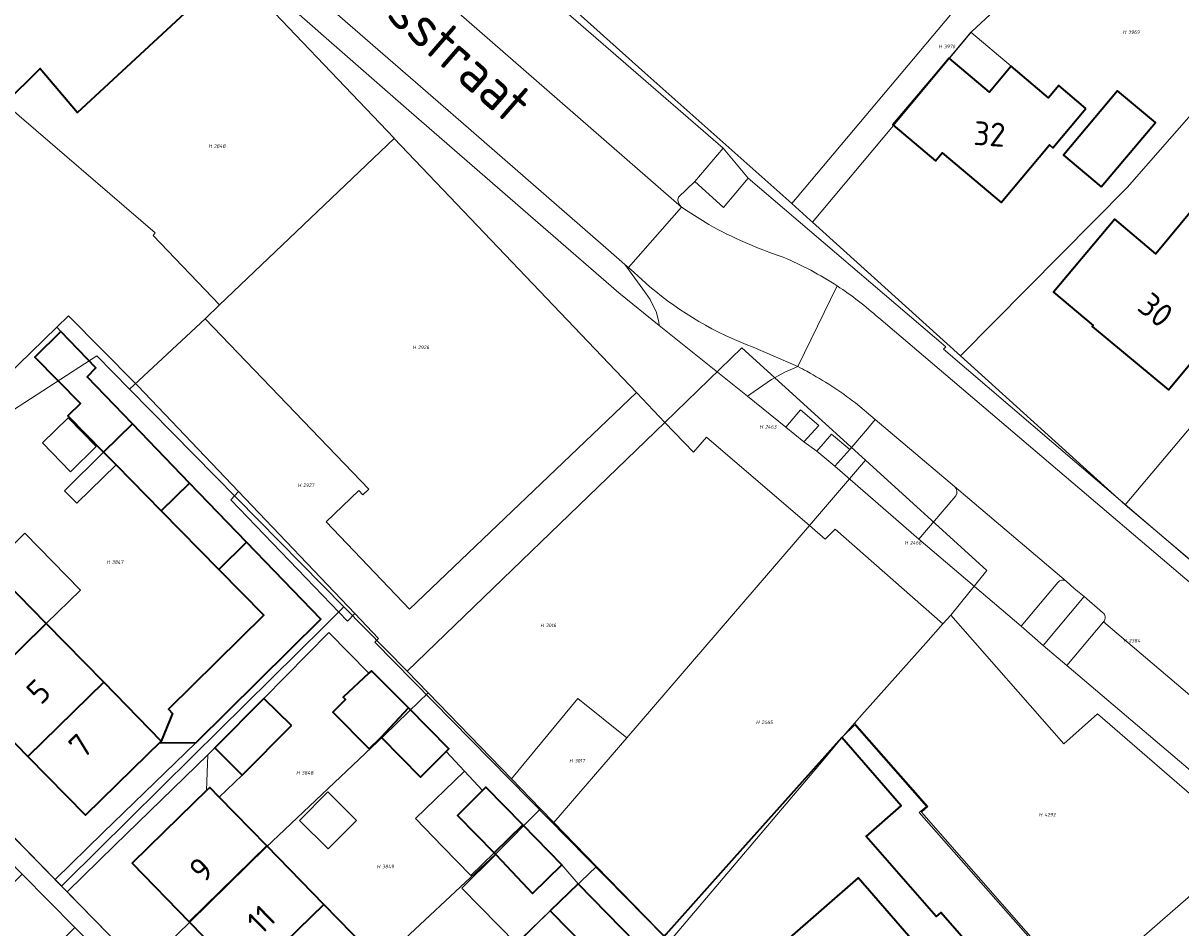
# Model space of a CAD drawing. Header units: metres. Extents: x 104777 to 177370, y 409697 to 438337.
# Tile 92 of 133: x 129995 to 130082, y 423305 to 423374. Entities that reach past the tile are written whole.
import ezdxf
from ezdxf.enums import TextEntityAlignment as Align
from ezdxf.lldxf.tags import DXFTag

# ---------------------------------------------------------------- set-up
doc = ezdxf.new("R2010")
doc.units = ezdxf.units.M
for name, color, linetype, lineweight in [('B-WE-GR-BEPLANTING_CULTUUR_BODEMBEDEKKER-GV', 90, 'Continuous', 18), ('B-WE-KG-GRENS_PERCEEL-G', 150, 'KG-PERCEEL-SO', 18), ('B-WE-KG-GRENS_PERCEEL-S', 150, 'Continuous', 25), ('B-WE-OG-BEBOUWING-G', 7, 'Continuous', 35), ('B-WE-OG-BEBOUWING-GV', 7, 'Continuous', 35), ('B-WE-OG-BEBOUWING_HUISNUMMER-T18', 10, 'Continuous', 18), ('B-WE-OG-BEBOUWING_LUIFEL-GV', 7, 'Continuous', 18), ('B-WE-OG-BEBOUWING_STRAATNAAM-T18', 10, 'Continuous', 18), ('B-WE-OG-TERREIN_BEGROEID-GV', 7, 'Continuous', 18), ('B-WE-OG-TERREIN_ERF-GV', 7, 'Continuous', 18), ('B-WE-OG-TERREIN_ONBEGROEID_ZAND-GV', 7, 'Continuous', 18), ('B-WE-VH-OPENVERHARDING_BETONSTRAATSTEEN-GV', 90, 'Continuous', 18), ('B-WE-VH-OPENVERHARDING_TEGEL-GV', 90, 'Continuous', 18)]:
    doc.layers.add(name, color=color, linetype=linetype, lineweight=lineweight)
doc.styles.add('NLCS-ISO', font='NLCS-ISO.ttf')
doc.styles.add('NLCS-ISO-M20-T18', font='NLCS-ISO.ttf', dxfattribs={"height": 0.036})
doc.styles.get("Standard").update_dxf_attribs({"font": 'Romans.shx'})
tags = doc.linetypes.add('KG-PERCEEL-SO', pattern='A,5.5,-2,["P",Standard,S=1.8,R=0,X=-0.5,Y=-0.9],-2,5.5,-2,[5,NLCS.SHX,S=0.75,R=0,X=0,Y=0],-2', length=19).pattern_tags.tags
tags[6] = DXFTag(74, 10)

# ---------------------------------------------------------------- blocks, each defined once
blk = doc.blocks.new('SKG-PERCEELNUMMER-SO')
at = {"style": 'NLCS-ISO', "oblique": 10, "flags": 1}
for tag, p in [('GEMEENTECODE', (0, 2.55)), ('PERCEELGROOTTE', (0, -2.45))]:
    blk.add_attdef(tag, text='', height=1.8, dxfattribs=at).set_placement(p, align=Align.MIDDLE_CENTER)
at = {"style": 'NLCS-ISO', "oblique": 10}
blk.add_attdef('SECTIE', text='', height=1.8, dxfattribs=at).set_placement((-0.5, 0), align=Align.MIDDLE_RIGHT)
blk.add_attdef('PERCEELNUMMER', text='', height=1.8, dxfattribs=at).set_placement((0.5, 0), align=Align.MIDDLE_LEFT)

msp = doc.modelspace()

# ---------------------------------------------------------------- linework, layer by layer
at = {"layer": 'B-WE-GR-BEPLANTING_CULTUUR_BODEMBEDEKKER-GV', "ltscale": 20, "flags": 128}
for points in [[(130049.432, 423362.011), (130047.538, 423364.256), (130045.395, 423361.747), (130047.561, 423359.795)], [(130052.27, 423343.197), (130053.629, 423342.071), (130054.765, 423343.327), (130053.381, 423344.492)], [(130055.974, 423340.243), (130057.11, 423341.499), (130055.726, 423342.664), (130054.615, 423341.369)]]:
    msp.add_lwpolyline(points, close=True, dxfattribs=at)
for points in [[(130070.058, 423328.169), (130071.702, 423326.694), (130074.806, 423330.395), (130074.068, 423331.005), (130073.456, 423331.566)], [(130072.818, 423331.447), (130070.058, 423328.169)]]:
    msp.add_lwpolyline(points, dxfattribs=at)
at = {"layer": 'B-WE-GR-BEPLANTING_CULTUUR_BODEMBEDEKKER-GV', "ltscale": 20}
msp.add_lwpolyline([(130073.456, 423331.566, 0.393752), (130072.818, 423331.447)], format="xyb", dxfattribs=at)
at = {"layer": 'B-WE-KG-GRENS_PERCEEL-G', "ltscale": 20, "flags": 128}
for points in [[(130054.283, 423358.67), (130060.405, 423365.972), (130066.332, 423373.083), (130093.03, 423397.848)], [(130052.729, 423360.074), (130041.617, 423369.952), (130012.499, 423396.043)], [(130065.461, 423348.572), (130078.057, 423361.301), (130099.718, 423386.024)], [(129998.73, 423366.967), (130010.455, 423377.828)], [(130010.455, 423377.828), (130022.663, 423365.019)], [(130052.729, 423360.074), (130065.648, 423375.437)], [(129993.255, 423367.633), (129995.907, 423370.276)], [(129995.907, 423370.276), (129998.73, 423366.967)], [(130004.609, 423357.865), (129993.255, 423367.633)], [(130022.676, 423365.005), (130009.478, 423352.425)], [(130022.663, 423365.019), (130022.676, 423365.005)], [(130022.676, 423365.005), (130040.98, 423345.8)], [(130054.113, 423358.824), (130052.729, 423360.074)], [(130054.283, 423358.67), (130054.113, 423358.824)], [(130065.461, 423348.572), (130054.283, 423358.67)], [(130004.609, 423357.865), (130004.446, 423357.676), (130009.478, 423352.425)], [(130077.901, 423337.334), (130091.235, 423353.139), (130093.217, 423355.464)], [(130009.478, 423352.425), (130008.38, 423351.379)], [(130002.674, 423346.07), (130008.38, 423351.379)], [(130008.38, 423351.379), (130020.767, 423338.513)], [(130002.674, 423346.07), (130000.209, 423348.575), (129987.514, 423340.372), (129976.709, 423329.835)], [(130043.127, 423343.547), (130048.954, 423349.174), (130058.288, 423340.689)], [(130077.901, 423337.334), (130065.461, 423348.572)], [(130018.873, 423329.606), (130002.674, 423346.07)], [(130023.817, 423329.443), (130040.98, 423345.8)], [(130040.98, 423345.8), (130043.127, 423343.547)], [(130023.656, 423324.745), (130043.127, 423343.547)], [(130043.127, 423343.547), (130045.28, 423341.289), (130046.27, 423342.44), (130054.05, 423335.76)], [(130054.05, 423335.76), (130058.288, 423340.689)], [(130058.288, 423340.689), (130067.447, 423332.363), (130064.738, 423328.984)], [(130023.817, 423329.443), (130017.525, 423336.045), (130019.993, 423338.397), (130020.304, 423338.071), (130020.767, 423338.513)], [(130087.999, 423328.804), (130087.8, 423328.955), (130077.901, 423337.334)], [(130054.05, 423335.76), (130040.245, 423319.711)], [(130054.05, 423335.76), (130055.24, 423334.72), (130055.99, 423335.48), (130064.12, 423328.34)], [(129976.709, 423329.835), (129997.527, 423308.527)], [(130018.873, 423329.606), (130017.376, 423328.127), (130007.433, 423318.299), (129997.859, 423308.855), (129997.527, 423308.527)], [(130023.656, 423324.745), (130018.873, 423329.606)], [(130064.738, 423328.984), (130064.12, 423328.34)], [(130083.252, 423308.162), (130087.244, 423311.639), (130075.822, 423321.524), (130073.28, 423319.27), (130064.738, 423328.984)], [(130064.12, 423328.34), (130062.841, 423326.871)], [(130062.841, 423326.871), (130058.216, 423321.694), (130057.467, 423320.827)], [(130025.227, 423323.126), (130023.656, 423324.745)], [(130003.625, 423302.286), (130007.221, 423305.806), (130013.005, 423311.468), (130021.88, 423319.873), (130023.778, 423321.718), (130025.227, 423323.126)], [(130031.542, 423316.618), (130025.227, 423323.126)], [(130040.245, 423319.711), (130036.538, 423322.701), (130031.542, 423316.618)], [(130057.467, 423320.827), (130056.46, 423319.66)], [(130057.467, 423320.827), (130062.999, 423314.529)], [(130040.245, 423319.711), (130034.746, 423313.318)], [(130056.46, 423319.66), (130055.077, 423318.027)], [(130055.077, 423318.027), (130043.471, 423304.329)], [(130033.732, 423314.362), (130031.542, 423316.618)], [(130062.999, 423314.529), (130062.509, 423314.1)], [(130030.326, 423310.935), (130033.732, 423314.362)], [(130034.746, 423313.318), (130033.732, 423314.362)], [(130062.509, 423314.1), (130077.591, 423296.937)], [(130037.958, 423310.008), (130034.746, 423313.318)], [(130021.594, 423302.783), (130030.326, 423310.935)], [(130034.459, 423306.665), (130037.958, 423310.008)], [(130043.471, 423304.329), (130037.958, 423310.008)], [(129997.527, 423308.527), (130003.625, 423302.286)], [(130077.654, 423296.993), (130080.292, 423299.316), (130077.238, 423302.924), (130083.252, 423308.162)], [(130025.881, 423298.387), (130034.459, 423306.665)]]:
    msp.add_lwpolyline(points, dxfattribs=at)
at = {"layer": 'B-WE-OG-BEBOUWING-G', "ltscale": 20, "flags": 128}
msp.add_lwpolyline([(129993.255, 423367.633), (129995.907, 423370.276), (129998.73, 423366.967), (130009.894, 423377.308), (130010.408, 423377.784), (130010.181, 423378.116), (130009.071, 423377.082), (129998.101, 423388.606), (129999.197, 423389.632), (129998.918, 423389.915), (129998.577, 423389.589), (129995.355, 423386.51), (129993.67, 423384.9)], dxfattribs=at)
for points in [[(130090.96, 423373.151), (130083.416, 423364.091), (130082.922, 423363.499), (130086.418, 423360.583), (130084.585, 423358.395), (130083.053, 423359.677), (130080.221, 423356.277), (130077.127, 423358.896), (130072.504, 423353.392), (130075.482, 423350.874), (130075.419, 423350.797), (130081.191, 423346.012), (130084.922, 423350.49), (130088.653, 423354.968), (130085.867, 423357.312), (130087.694, 423359.501), (130088.284, 423359.009), (130096.609, 423368.985), (130091.209, 423373.449)], [(130074.948, 423367.264), (130072.894, 423368.992), (130072.124, 423368.077), (130069.302, 423370.452), (130067.666, 423368.508), (130064.619, 423371.073), (130063.58, 423369.84), (130060.36, 423366.02), (130063.57, 423363.32), (130064.07, 423363.92), (130068.54, 423360.16), (130072.19, 423364.51), (130072.45, 423364.3)], [(130009.423, 423332.438), (130012.824, 423328.981), (130005.621, 423321.894), (130005.922, 423321.562), (130005.059, 423319.481), (130004.997, 423319.333), (130007.712, 423319.372), (130017.12, 423328.682), (130011.52, 423334.491)], [(129990.655, 423322.75), (129996.374, 423328.35), (129992.172, 423332.641), (129992.031, 423332.785), (129986.312, 423327.185)], [(130000.717, 423323.915), (129996.374, 423328.35), (129990.655, 423322.75), (129994.997, 423318.315)], [(130005.059, 423319.481), (130000.717, 423323.915), (129994.997, 423318.315), (129999.34, 423313.88), (130002.91, 423317.38)], [(130048.361, 423310.644), (130043.187, 423304.854), (130043.07, 423304.724), (130048.071, 423299.058), (130048.859, 423299.754), (130051.543, 423302.123), (130053.148, 423303.539), (130052.359, 423304.444), (130057.749, 423309.142), (130062.06, 423304.197), (130057.523, 423300.242), (130058.483, 423299.157), (130056.208, 423297.155), (130059.526, 423293.389), (130061.792, 423295.331), (130062.833, 423294.165), (130063.007, 423294.308), (130064.864, 423292.213), (130071.433, 423297.994), (130063.968, 423306.52), (130063.634, 423306.227), (130058.339, 423312.276), (130060.982, 423314.589), (130056.504, 423319.756)], [(130013.044, 423311.552), (130009.456, 423315.231), (130008.727, 423315.979), (130008.496, 423315.753), (130006.44, 423313.75), (130002.86, 423310.26), (130007.179, 423305.831)], [(130011.497, 423301.403), (130017.363, 423307.123), (130013.044, 423311.552), (130007.179, 423305.831)], [(130017.363, 423307.123), (130011.497, 423301.403), (130015.815, 423296.975), (130021.681, 423302.695)]]:
    msp.add_lwpolyline(points, close=True, dxfattribs=at)
at = {"layer": 'B-WE-OG-BEBOUWING-GV', "ltscale": 20, "flags": 128}
msp.add_lwpolyline([(129993.255, 423367.633), (129995.907, 423370.276), (129998.73, 423366.967), (130009.894, 423377.308), (130010.408, 423377.784), (130010.181, 423378.116), (130009.071, 423377.082), (129998.101, 423388.606), (129999.197, 423389.632), (129998.918, 423389.915), (129998.577, 423389.589), (129995.355, 423386.51), (129993.67, 423384.9)], dxfattribs=at)
for points in [[(130090.96, 423373.151), (130083.416, 423364.091), (130082.922, 423363.499), (130086.418, 423360.583), (130084.585, 423358.395), (130083.053, 423359.677), (130080.221, 423356.277), (130077.127, 423358.896), (130072.504, 423353.392), (130075.482, 423350.874), (130075.419, 423350.797), (130081.191, 423346.012), (130084.922, 423350.49), (130088.653, 423354.968), (130085.867, 423357.312), (130087.694, 423359.501), (130088.284, 423359.009), (130096.609, 423368.985), (130091.209, 423373.449)], [(130074.948, 423367.264), (130072.894, 423368.992), (130072.124, 423368.077), (130069.302, 423370.452), (130067.666, 423368.508), (130064.619, 423371.073), (130063.58, 423369.84), (130060.36, 423366.02), (130063.57, 423363.32), (130064.07, 423363.92), (130068.54, 423360.16), (130072.19, 423364.51), (130072.45, 423364.3)], [(130076.103, 423361.338), (130080.195, 423366.201), (130077.335, 423368.607), (130073.244, 423363.743)], [(130002.903, 423343.431), (129999.461, 423347.001), (130000.131, 423347.66), (129997.48, 423350.424), (129995.51, 423348.487), (129998.967, 423344.972), (129998.014, 423344.035), (130000.716, 423341.289)], [(130005.069, 423336.864), (130007.211, 423338.961), (130002.903, 423343.431), (130000.716, 423341.289), (130001.649, 423340.341)], [(130011.52, 423334.491), (130007.211, 423338.961), (130005.069, 423336.864), (130009.423, 423332.438)], [(130009.423, 423332.438), (130012.824, 423328.981), (130005.621, 423321.894), (130005.922, 423321.562), (130005.059, 423319.481), (130004.997, 423319.333), (130007.712, 423319.372), (130017.12, 423328.682), (130011.52, 423334.491)], [(129990.655, 423322.75), (129996.374, 423328.35), (129992.172, 423332.641), (129992.031, 423332.785), (129986.312, 423327.185)], [(130000.717, 423323.915), (129996.374, 423328.35), (129990.655, 423322.75), (129994.997, 423318.315)], [(130021.694, 423319.774), (130023.743, 423321.986), (130020.96, 423324.793), (130020.755, 423324.603), (130018.812, 423322.794), (130018.99, 423322.616), (130018.033, 423321.669), (130020.792, 423318.881)], [(130005.059, 423319.481), (130000.717, 423323.915), (129994.997, 423318.315), (129999.34, 423313.88), (130002.91, 423317.38)], [(130014.904, 423320.641), (130012.814, 423322.689), (130009.111, 423318.972), (130011.185, 423316.907)], [(130023.743, 423321.986), (130021.694, 423319.774), (130024.661, 423316.762), (130026.599, 423318.688), (130026.808, 423318.895)], [(130048.361, 423310.644), (130043.187, 423304.854), (130043.07, 423304.724), (130048.071, 423299.058), (130048.859, 423299.754), (130051.543, 423302.123), (130053.148, 423303.539), (130052.359, 423304.444), (130057.749, 423309.142), (130062.06, 423304.197), (130057.523, 423300.242), (130058.483, 423299.157), (130056.208, 423297.155), (130059.526, 423293.389), (130061.792, 423295.331), (130062.833, 423294.165), (130063.007, 423294.308), (130064.864, 423292.213), (130071.433, 423297.994), (130063.968, 423306.52), (130063.634, 423306.227), (130058.339, 423312.276), (130060.982, 423314.589), (130056.504, 423319.756)], [(130013.044, 423311.552), (130009.456, 423315.231), (130008.727, 423315.979), (130008.496, 423315.753), (130006.44, 423313.75), (130002.86, 423310.26), (130007.179, 423305.831)], [(130030.227, 423311.036), (130032.397, 423313.144), (130029.6, 423316.006), (130029.35, 423315.754), (130027.464, 423313.856)], [(130032.397, 423313.144), (130030.227, 423311.036), (130030.362, 423310.898), (130030.786, 423310.465), (130033.123, 423307.969), (130035.337, 423310.135)], [(130011.497, 423301.403), (130017.363, 423307.123), (130013.044, 423311.552), (130007.179, 423305.831)], [(130040.952, 423304.212), (130036.572, 423308.684), (130034.459, 423306.665), (130038.808, 423302.225)], [(130017.363, 423307.123), (130011.497, 423301.403), (130015.815, 423296.975), (130021.681, 423302.695)]]:
    msp.add_lwpolyline(points, close=True, dxfattribs=at)
at = {"layer": 'B-WE-OG-BEBOUWING_LUIFEL-GV', "ltscale": 20, "flags": 128}
for points in [[(130069.302, 423370.452), (130066.255, 423373.017), (130064.619, 423371.073), (130067.666, 423368.508)], [(130000.161, 423341.727), (129998.036, 423343.907), (129996.087, 423342.007), (129998.212, 423339.827)], [(130001.649, 423340.341), (130000.716, 423341.289), (129997.768, 423338.388), (129998.701, 423337.44)], [(129996.374, 423328.35), (129998.964, 423330.886), (129994.762, 423335.177), (129992.172, 423332.641)], [(130008.496, 423315.753), (130008.727, 423315.979), (130009.456, 423315.231), (130011.185, 423316.907), (130009.111, 423318.972), (130008.588, 423318.439)], [(130030.227, 423311.036), (130027.464, 423313.856), (130029.35, 423315.754), (130027.987, 423317.208), (130024.289, 423313.616), (130026.358, 423311.487), (130028.462, 423309.322)], [(130019.814, 423313.482), (130017.656, 423315.633), (130015.518, 423313.488), (130017.675, 423311.337)], [(130035.337, 423310.135), (130033.123, 423307.969), (130030.786, 423310.465), (130030.362, 423310.898), (130027.784, 423308.372), (130031.906, 423304.164), (130034.459, 423306.665), (130036.572, 423308.684)]]:
    msp.add_lwpolyline(points, close=True, dxfattribs=at)
at = {"layer": 'B-WE-OG-TERREIN_BEGROEID-GV', "ltscale": 20, "flags": 128}
msp.add_lwpolyline([(130019.697, 423329.112), (130010.916, 423338.326), (130010.314, 423337.696), (130019.155, 423328.544)], close=True, dxfattribs=at)
at = {"layer": 'B-WE-OG-TERREIN_ERF-GV', "ltscale": 20, "flags": 128}
for points in [[(130084.906, 423424.096), (130080.804, 423428.178), (130077.134, 423432.783), (130072.41, 423437.61), (130066.383, 423434.956), (130063.631, 423433.943), (130061.74, 423433.465), (130060.883, 423431.641), (130057.272, 423428.006), (130056.924, 423426.898), (130046.655, 423419.55), (130046.007, 423419.719), (130044.812, 423418.281), (130030.75, 423409.053), (130015.376, 423398.413), (130015.567, 423392.065), (130016.604, 423391.084), (130047.538, 423364.256), (130049.432, 423362.011), (130064.367, 423349.251), (130064.178, 423349.07), (130090.931, 423326.222)], [(130038.808, 423302.225), (130034.459, 423306.665), (130036.572, 423308.684), (130035.337, 423310.135), (130033.123, 423307.969), (130030.786, 423310.465), (130030.362, 423310.898), (130030.227, 423311.036), (130027.464, 423313.856), (130029.35, 423315.754), (130027.987, 423317.208), (130026.599, 423318.688), (130024.661, 423316.762), (130021.694, 423319.774), (130020.792, 423318.881), (130018.033, 423321.669), (130018.99, 423322.616), (130018.812, 423322.794), (130020.755, 423324.603), (130017.721, 423327.682), (130012.814, 423322.689), (130014.904, 423320.641), (130011.185, 423316.907), (130009.111, 423318.972), (130008.588, 423318.439), (130001.554, 423311.605), (129997.949, 423308.083), (130026.585, 423278.766)], [(130074.301, 423300.519), (130062.354, 423314.093), (130062.888, 423314.522), (130057.475, 423320.7), (130056.504, 423319.756), (130060.982, 423314.589), (130058.339, 423312.276), (130063.634, 423306.227), (130063.968, 423306.52), (130071.433, 423297.994)], [(130062.06, 423304.197), (130057.749, 423309.142), (130052.359, 423304.444)]]:
    msp.add_lwpolyline(points, dxfattribs=at)
for points in [[(130083.416, 423364.091), (130090.96, 423373.151), (130091.209, 423373.449), (130096.609, 423368.985), (130088.284, 423359.009), (130087.694, 423359.501), (130085.867, 423357.312), (130088.653, 423354.968), (130084.922, 423350.49), (130081.191, 423346.012), (130075.419, 423350.797), (130075.482, 423350.874), (130072.504, 423353.392), (130077.127, 423358.896), (130080.221, 423356.277), (130083.053, 423359.677), (130084.585, 423358.395), (130086.418, 423360.583), (130082.922, 423363.499)], [(130072.124, 423368.077), (130072.894, 423368.992), (130074.948, 423367.264), (130072.45, 423364.3), (130072.19, 423364.51), (130068.54, 423360.16), (130064.07, 423363.92), (130063.57, 423363.32), (130060.36, 423366.02), (130063.58, 423369.84), (130064.619, 423371.073), (130067.666, 423368.508), (130069.302, 423370.452)], [(130076.103, 423361.338), (130073.244, 423363.743), (130077.335, 423368.607), (130080.195, 423366.201)], [(129976.221, 423330.332), (129976.219, 423330.33), (129997.04, 423309.013), (130000.646, 423312.535), (130007.712, 423319.372), (130004.997, 423319.333), (130005.059, 423319.481), (130005.922, 423321.562), (130005.621, 423321.894), (130012.824, 423328.981), (130009.423, 423332.438), (130005.069, 423336.864), (130001.649, 423340.341), (130000.716, 423341.289), (129998.014, 423344.035), (129998.967, 423344.972), (129995.51, 423348.487), (129997.48, 423350.424), (129997.181, 423350.736), (129985.485, 423339.382), (129981.908, 423335.887), (129979.019, 423333.065)], [(130005.059, 423319.481), (130002.91, 423317.38), (129999.34, 423313.88), (129994.997, 423318.315), (129990.655, 423322.75), (129986.312, 423327.185), (129981.97, 423331.62), (129985.54, 423335.12), (129987.685, 423337.223), (129992.031, 423332.785), (129992.172, 423332.641), (129996.374, 423328.35), (130000.717, 423323.915)], [(130009.456, 423315.231), (130013.044, 423311.552), (130017.363, 423307.123), (130021.681, 423302.695), (130025.999, 423298.267), (130030.317, 423293.838), (130034.636, 423289.409), (130032.35, 423287.18), (130028.77, 423283.69), (130024.452, 423288.118), (130020.134, 423292.546), (130015.815, 423296.975), (130011.497, 423301.403), (130007.179, 423305.831), (130002.86, 423310.26), (130006.44, 423313.75), (130008.496, 423315.753), (130008.727, 423315.979)]]:
    msp.add_lwpolyline(points, close=True, dxfattribs=at)
at = {"layer": 'B-WE-OG-TERREIN_ONBEGROEID_ZAND-GV', "ltscale": 20, "flags": 128}
for points in [[(130086.859, 423313.848), (130073.507, 423325.195), (130071.702, 423326.694), (130070.058, 423328.169), (130062.306, 423334.726), (130055.974, 423340.243), (130054.615, 423341.369), (130053.629, 423342.071), (130052.27, 423343.197), (130049.372, 423345.522), (130042.695, 423350.88), (130039.644, 423353.328), (130033.342, 423358.811), (130023.776, 423367.116), (130017.722, 423372.41), (130010.982, 423378.342), (130010.408, 423377.784), (130009.894, 423377.308), (129998.73, 423366.967), (129995.907, 423370.276), (129993.255, 423367.633)], [(129985.485, 423339.382), (129997.181, 423350.736), (129998.062, 423351.592), (130003.127, 423346.491), (130003.3, 423346.317), (130010.916, 423338.326), (130019.697, 423329.112), (130021.493, 423327.228), (130021.21, 423326.957), (130043.07, 423304.724)], [(130043.187, 423304.854), (130048.361, 423310.644), (130056.504, 423319.756), (130057.475, 423320.7), (130062.888, 423314.522), (130062.354, 423314.093), (130074.301, 423300.519)]]:
    msp.add_lwpolyline(points, dxfattribs=at)
at = {"layer": 'B-WE-VH-OPENVERHARDING_BETONSTRAATSTEEN-GV', "ltscale": 20, "flags": 128}
for points in [[(130047.538, 423364.256), (130016.604, 423391.084), (130014.596, 423388.669), (130013.704, 423387.596), (130013.147, 423387.456), (130014.06, 423386.412), (130015.605, 423384.88), (130044.379, 423359.815), (130044.235, 423359.99), (130044.138, 423360.202), (130044.102, 423360.396), (130044.159, 423360.573), (130045.395, 423361.747)], [(130012.019, 423388.746), (130007.605, 423384.709), (130009.153, 423382.884), (130010.822, 423381.074), (130012.676, 423379.33), (130016.435, 423376.062), (130017.643, 423375.011), (130026.36, 423367.432), (130027.696, 423366.27), (130038.471, 423356.902), (130039.681, 423355.849), (130040.104, 423355.482), (130040.372, 423355.249), (130044.379, 423359.815), (130015.605, 423384.88), (130014.06, 423386.412), (130013.147, 423387.456)], [(130076.275, 423328.475), (130073.507, 423325.195), (130086.859, 423313.848), (130089.643, 423317.123)], [(130023.787, 423279.505), (130019.336, 423284.168), (130004.093, 423299.738), (129998.528, 423305.393), (129997.087, 423303.902), (130022.388, 423278.169)]]:
    msp.add_lwpolyline(points, close=True, dxfattribs=at)
for points in [[(129997.087, 423303.902), (129998.528, 423305.393), (129994.561, 423309.425), (129993.168, 423308.054), (129976.237, 423325.46), (129977.618, 423326.762), (129973.605, 423330.877), (129968.455, 423336.297), (129967.124, 423337.659), (129961.885, 423343.022), (129960.556, 423344.383), (129955.316, 423349.748), (129953.864, 423348.328), (129934.589, 423368.037), (129936.025, 423369.496), (129935.95, 423369.573), (129935.708, 423369.821), (129930.296, 423364.546), (129930.35, 423364.49), (129980.174, 423313.314), (130029.95, 423262.42)], [(130046.458, 423358.489), (130044.893, 423359.491), (130044.379, 423359.815), (130040.372, 423355.249), (130040.795, 423354.881), (130041.999, 423353.794)], [(130049.795, 423349.241), (130053.177, 423347.768), (130056.152, 423353.854)], [(130056.152, 423353.854), (130053.177, 423347.768)], [(130103.178, 423314.827), (130103.553, 423315.565), (130103.072, 423315.849), (130101.357, 423316.906), (130098.516, 423318.776), (130096.866, 423319.841), (130094.471, 423321.616), (130092.549, 423323.17), (130059.284, 423351.442)], [(130057.522, 423345.024), (130059.018, 423343.762), (130065.021, 423338.697), (130073.456, 423331.566), (130074.068, 423331.005), (130074.806, 423330.395), (130076.2, 423329.196)], [(130065.021, 423338.697), (130059.018, 423343.762), (130058.438, 423343.074), (130057.11, 423341.499), (130055.974, 423340.243), (130062.306, 423334.726), (130065.119, 423338)], [(130073.456, 423331.566), (130065.021, 423338.697)], [(130065.119, 423338), (130062.306, 423334.726), (130070.058, 423328.169), (130072.818, 423331.447)], [(130076.275, 423328.475), (130089.643, 423317.123)]]:
    msp.add_lwpolyline(points, dxfattribs=at)
at = {"layer": 'B-WE-VH-OPENVERHARDING_BETONSTRAATSTEEN-GV', "ltscale": 20}
for points in [[(130052.058, 423356.038, -0.047322), (130046.458, 423358.489)], [(130056.152, 423353.854, 0.045525), (130052.058, 423356.038)], [(130059.284, 423351.442, 0.038642), (130056.152, 423353.854)], [(130041.999, 423353.794, 0.088697), (130049.795, 423349.241)], [(130053.177, 423347.768, -0.01035), (130053.856, 423347.408)], [(130053.856, 423347.408, -0.037675), (130057.522, 423345.024)], [(130065.119, 423338, 0.365076), (130065.021, 423338.697)], [(130065.021, 423338.697, -0.365076), (130065.119, 423338)], [(130072.818, 423331.447, -0.393752), (130073.456, 423331.566)], [(130076.2, 423329.196, -0.452839), (130076.275, 423328.475)]]:
    msp.add_lwpolyline(points, format="xyb", dxfattribs=at)
at = {"layer": 'B-WE-VH-OPENVERHARDING_TEGEL-GV', "ltscale": 20, "flags": 128}
for points in [[(130010.982, 423378.342), (130017.722, 423372.41), (130023.776, 423367.116), (130033.342, 423358.811), (130039.644, 423353.328), (130042.695, 423350.88), (130042.668, 423351.12), (130042.487, 423351.859), (130042.011, 423352.839), (130041.654, 423353.342), (130041.458, 423353.619), (130040.445, 423355.005), (130040.104, 423355.482), (130039.681, 423355.849), (130038.471, 423356.902), (130027.696, 423366.27), (130026.36, 423367.432), (130017.643, 423375.011)], [(130102.283, 423317.16), (130102.653, 423317.738), (130102.916, 423318.149), (130101.746, 423318.899), (130090.931, 423326.222), (130064.178, 423349.07), (130064.367, 423349.251), (130049.432, 423362.011), (130047.561, 423359.795), (130045.395, 423361.747), (130044.159, 423360.573), (130044.102, 423360.396), (130044.138, 423360.202), (130044.235, 423359.99), (130044.379, 423359.815), (130044.893, 423359.491), (130046.458, 423358.489)], [(130041.999, 423353.794), (130040.795, 423354.881), (130040.372, 423355.249), (130040.104, 423355.482), (130040.445, 423355.005), (130041.458, 423353.619), (130041.654, 423353.342), (130042.011, 423352.839), (130042.487, 423351.859), (130042.668, 423351.12), (130042.695, 423350.88), (130049.372, 423345.522), (130049.876, 423345.895), (130051.176, 423346.788), (130052.198, 423347.345), (130053.177, 423347.768), (130049.795, 423349.241)], [(130043.07, 423304.724), (130021.21, 423326.957), (130021.493, 423327.228), (130019.697, 423329.112), (130019.155, 423328.544), (130010.314, 423337.696), (130010.916, 423338.326), (130003.3, 423346.317), (130003.127, 423346.491), (129998.062, 423351.592), (129997.181, 423350.736), (129997.48, 423350.424), (130000.131, 423347.66), (129999.461, 423347.001), (130002.903, 423343.431), (130007.211, 423338.961), (130011.52, 423334.491), (130017.12, 423328.682), (130007.712, 423319.372), (130000.646, 423312.535), (129997.04, 423309.013), (129997.949, 423308.083), (130001.554, 423311.605), (130008.588, 423318.439), (130009.111, 423318.972), (130012.814, 423322.689), (130017.721, 423327.682), (130020.755, 423324.603), (130020.96, 423324.793), (130023.743, 423321.986), (130026.808, 423318.895), (130026.599, 423318.688), (130027.987, 423317.208), (130029.35, 423315.754), (130029.6, 423316.006), (130032.397, 423313.144), (130035.337, 423310.135), (130036.572, 423308.684), (130040.952, 423304.212)], [(130059.284, 423351.442), (130092.549, 423323.17), (130094.471, 423321.616), (130096.866, 423319.841), (130098.516, 423318.776), (130101.357, 423316.906)], [(130053.177, 423347.768), (130052.198, 423347.345), (130051.176, 423346.788), (130049.876, 423345.895), (130049.372, 423345.522), (130052.27, 423343.197), (130053.381, 423344.492), (130054.765, 423343.327), (130053.629, 423342.071), (130054.615, 423341.369)], [(130054.615, 423341.369), (130055.726, 423342.664), (130057.11, 423341.499), (130058.438, 423343.074), (130059.018, 423343.762), (130057.522, 423345.024)], [(129976.221, 423330.332), (129974.679, 423331.903), (129973.605, 423330.877), (129977.618, 423326.762), (129990.111, 423313.946), (129994.561, 423309.425), (129998.528, 423305.393), (130004.093, 423299.738), (130019.336, 423284.168), (130023.787, 423279.505), (130026.414, 423276.752), (130026.863, 423276.283), (130034.58, 423268.598)], [(130038.123, 423262.725), (130038.335, 423262.058), (130040.816, 423264.197), (130027.494, 423277.836), (130026.585, 423278.766), (129997.949, 423308.083), (129997.04, 423309.013), (129976.219, 423330.33), (129976.221, 423330.332)], [(130076.2, 423329.196), (130074.806, 423330.395), (130071.702, 423326.694), (130073.507, 423325.195), (130076.275, 423328.475)]]:
    msp.add_lwpolyline(points, dxfattribs=at)
at = {"layer": 'B-WE-VH-OPENVERHARDING_TEGEL-GV', "ltscale": 20}
for points in [[(130046.458, 423358.489, 0.047322), (130052.058, 423356.038)], [(130052.058, 423356.038, -0.045525), (130056.152, 423353.854)], [(130056.152, 423353.854, -0.038642), (130059.284, 423351.442)], [(130049.795, 423349.241, -0.088697), (130041.999, 423353.794)], [(130053.856, 423347.408, 0.01035), (130053.177, 423347.768)], [(130057.522, 423345.024, 0.037675), (130053.856, 423347.408)], [(130076.275, 423328.475, 0.452839), (130076.2, 423329.196)]]:
    msp.add_lwpolyline(points, format="xyb", dxfattribs=at)

# ---------------------------------------------------------------- block references
at = {"layer": 'B-WE-KG-GRENS_PERCEEL-S', "ltscale": 20, "xscale": 0.15, "yscale": 0.15, "zscale": 0.15}
for p, values in [((130078.062, 423373.034), {'PERCEELNUMMER': '3969', 'SECTIE': 'H'}), ((130064.137, 423371.948), {'PERCEELNUMMER': '3970', 'SECTIE': 'H'}), ((130008.967, 423364.423), {'PERCEELNUMMER': '2848', 'SECTIE': 'H'}), ((130024.392, 423349.219), {'PERCEELNUMMER': '2926', 'SECTIE': 'H'}), ((130050.621, 423343.213), {'PERCEELNUMMER': '2463', 'SECTIE': 'H'}), ((130015.712, 423338.802), {'PERCEELNUMMER': '2927', 'SECTIE': 'H'}), ((130061.573, 423334.452), {'PERCEELNUMMER': '2466', 'SECTIE': 'H'}), ((130001.257, 423332.994), {'PERCEELNUMMER': '3847', 'SECTIE': 'H'}), ((130034.053, 423328.217), {'PERCEELNUMMER': '3016', 'SECTIE': 'H'}), ((130078.104, 423327.057), {'PERCEELNUMMER': '2384', 'SECTIE': 'H'}), ((130050.347, 423320.899), {'PERCEELNUMMER': '2465', 'SECTIE': 'H'}), ((130036.236, 423317.992), {'PERCEELNUMMER': '3017', 'SECTIE': 'H'}), ((130015.601, 423317.078), {'PERCEELNUMMER': '3848', 'SECTIE': 'H'}), ((130071.719, 423313.919), {'PERCEELNUMMER': '4292', 'SECTIE': 'H'}), ((130021.692, 423310.004), {'PERCEELNUMMER': '3849', 'SECTIE': 'H'})]:
    msp.add_blockref('SKG-PERCEELNUMMER-SO', p, dxfattribs=at).add_auto_attribs(values)

# ---------------------------------------------------------------- texts
at = {"layer": 'B-WE-OG-BEBOUWING_HUISNUMMER-T18', "ltscale": 20, "style": 'NLCS-ISO-M20-T18'}
for s, rotation, p in [('32', 356, (130067.663, 423365.337)), ('30', 320.7, (130080.218, 423352.046)), ('5', 44.4, (129995.791, 423323.222)), ('7', 44.4, (129998.969, 423319.118)), ('9', 44.3, (130008.087, 423309.769)), ('11', 44.3, (130012.609, 423305.992))]:
    msp.add_text(s, height=1.8, rotation=rotation, dxfattribs=at).set_placement(p, align=Align.MIDDLE)
at = {"layer": 'B-WE-OG-BEBOUWING_STRAATNAAM-T18', "ltscale": 20, "style": 'NLCS-ISO-M20-T18'}
msp.add_text('Dorpsstraat', height=3, rotation=319, dxfattribs=at).set_placement((130024.192, 423373.584), align=Align.MIDDLE)

doc.saveas('drawing.dxf')
